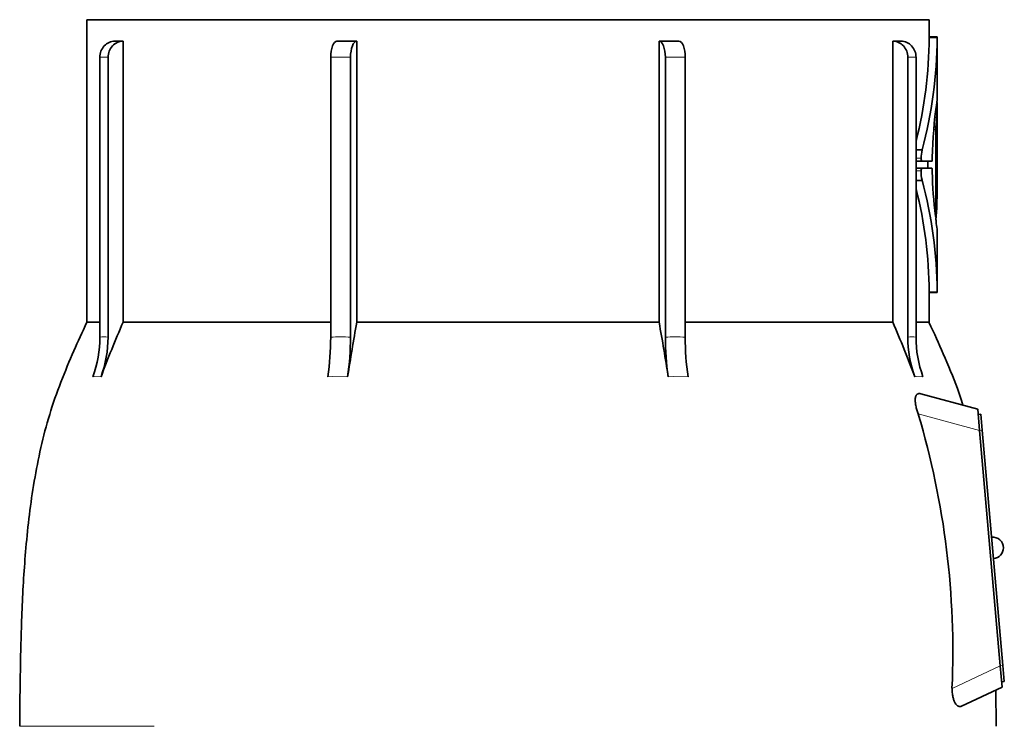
# Model space of a CAD drawing. Header units: millimetres. Extents: x 150 to 758, y -665 to 1216.
# Tile 14 of 14: x 509 to 693, y 744 to 875. Entities that reach past the tile are written whole.
import ezdxf

# ---------------------------------------------------------------- set-up
doc = ezdxf.new("R2010")
doc.units = ezdxf.units.MM
doc.layers.add('VSI134_TESTATA', color=7, linetype='Continuous')

# ---------------------------------------------------------------- blocks, each defined once
blk = doc.blocks.new('SE3')
at = {"layer": 'VSI134_TESTATA', "color": 7, "linetype": 'Continuous', "lineweight": 35}
for p, q in [((678.92, 875.18), (521.92, 875.18)), ((521.92, 875.18), (521.92, 818.84)), ((678.92, 871.97), (678.92, 875.18)), ((680.44, 871.97), (678.92, 871.97)), ((680.42, 860.11), (680.42, 871.97)), ((527.15, 871.18), (528.68, 871.18)), ((528.68, 871.18), (528.68, 818.84)), ((572.24, 871.18), (572.24, 818.84)), ((628.6, 818.84), (628.6, 871.18)), ((672.15, 818.84), (672.15, 871.18)), ((524.36, 816.07), (524.36, 868.18)), ((525.89, 868.18), (525.89, 816.07)), ((567.38, 816.07), (567.38, 868.18)), ((571.08, 868.18), (571.08, 816.07)), ((629.76, 816.07), (629.76, 868.18)), ((633.45, 868.18), (633.45, 816.07)), ((674.95, 816.07), (674.95, 868.18)), ((676.48, 868.18), (676.48, 816.07)), ((680.42, 859.75), (680.32, 859.75)), ((680.42, 859.75), (680.42, 859.75)), ((680.42, 843.97), (680.42, 859.75)), ((680.16, 839.01), (680.16, 854.76)), ((680.42, 844.29), (680.42, 854.59)), ((680.35, 852.2), (680.35, 852.71)), ((680.42, 852.71), (680.35, 852.71)), ((680.42, 849.62), (680.42, 852.21)), ((676.48, 850.93), (677.62, 850.93)), ((677.58, 848.82), (676.48, 848.82)), ((679.43, 848.82), (677.58, 848.82)), ((678.66, 848.82), (678.66, 847.54)), ((679.51, 849.52), (679.51, 849.3)), ((677.57, 847.54), (676.48, 847.54)), ((677.57, 847.54), (679.43, 847.54)), ((679.51, 847.07), (679.51, 846.85)), ((680.35, 840.3), (680.35, 847.08)), ((676.48, 845.27), (677.62, 845.27)), ((680.42, 824.39), (680.42, 836.21)), ((678.92, 818.84), (678.92, 824.4)), ((678.92, 824.39), (680.44, 824.39)), ((524.36, 818.84), (521.92, 818.84)), ((528.68, 818.84), (567.38, 818.84)), ((572.24, 818.84), (628.6, 818.84)), ((633.45, 818.84), (672.15, 818.84)), ((676.48, 818.84), (678.92, 818.84)), ((687.99, 802.68), (677.37, 805.53)), ((688.34, 798.69), (687.99, 802.68)), ((688.58, 801.74), (688.08, 801.69)), ((688.58, 801.74), (688.84, 798.75)), ((692.18, 754.86), (688.34, 798.69)), ((688.84, 798.75), (692.67, 754.91)), ((692.53, 750.88), (692.18, 754.86)), ((692.67, 754.91), (692.94, 751.93)), ((684.98, 747.35), (692.53, 750.88)), ((692.94, 751.93), (692.44, 751.88)), ((691.41, 743.6), (691.35, 750.32))]:
    blk.add_line(p, q, dxfattribs=at)
at = {"layer": 'VSI134_TESTATA', "color": 4, "linetype": 'Continuous', "lineweight": 9}
for p, q in [((680.42, 871.82), (678.92, 871.82)), ((525.89, 868.18), (524.36, 868.18)), ((571.08, 868.18), (567.38, 868.18)), ((633.45, 868.18), (629.76, 868.18)), ((676.48, 868.18), (674.95, 868.18)), ((680.16, 854.76), (679.79, 854.76)), ((680.18, 855.15), (679.83, 855.15)), ((680.41, 854.59), (680.42, 854.59)), ((680.4, 852.6), (680.35, 852.6)), ((677.44, 849.38), (676.48, 849.38)), ((677.43, 847.03), (676.48, 847.03)), ((680.42, 844.29), (680.35, 844.29)), ((680.42, 843.93), (680.35, 843.93)), ((680.05, 839.01), (680.16, 839.01)), ((680.42, 824.54), (678.92, 824.54)), ((523.44, 808.74), (523.06, 808.69)), ((523.44, 808.74), (524.59, 808.69)), ((567.76, 808.74), (566.84, 808.69)), ((567.76, 808.74), (570.54, 808.69)), ((631.21, 808.74), (630.3, 808.69)), ((631.21, 808.74), (633.99, 808.69)), ((676.63, 808.74), (676.25, 808.69)), ((676.63, 808.74), (677.78, 808.69)), ((688.34, 798.69), (676.9, 801.76)), ((688.84, 798.75), (688.34, 798.7)), ((683.19, 750.67), (692.18, 754.86)), ((692.67, 754.91), (692.18, 754.87)), ((517.32, 743.61), (509.42, 743.61)), ((517.32, 743.61), (534.51, 743.61))]:
    blk.add_line(p, q, dxfattribs=at)
at = {"layer": 'VSI134_TESTATA', "color": 7, "linetype": 'Continuous', "lineweight": 35}
for centre, radius, start, end in [((598.33, 872.2), 80.59, 345.9095, 359.7321), ((598.27, 872.2), 82.15, 344.9898, 359.7358), ((686.19, 871.86), 7.28, 179.1046, 180.2708), ((687.83, 871.86), 7.42, 179.1214, 180.2657), ((672.92, -481.25), 1352.43, 89.96758, 90.03242), ((767.25, 847.56), 87.76, 172.0392, 178.7216), ((683.04, 859.64), 2.62, 177.5536, 180.0422), ((684.63, 854.79), 4.47, 175.3857, 180.3363), ((689.29, 852.73), 8.94, 177.7058, 180.1487), ((684.71, 849.36), 7.26, 167.5582, 179.8399), ((649.45, 849.57), 30.96, 359.3581, 0.0868), ((683.56, 846.8), 6.14, 177.8102, 194.3701), ((758.72, 848.3), 79.22, 181.0495, 187.0172), ((689.02, 847.1), 8.67, 177.5714, 180.174), ((599.96, 824.24), 80.46, 0.2159, 15.1552), ((356.71, 844.04), 323.71, 359.9799, 0.044), ((599.99, 824.24), 78.93, 0.2176, 14.2445), ((673.17, 840.25), 7.18, 357.0176, 0.3416), ((685.42, 838.02), 5.22, 175.4684, 184.8086), ((707.75, 840.93), 27.74, 186.9326, 189.8061), ((688.01, 824.51), 7.6, 179.748, 180.8649), ((734.77, 729.77), 224.52, 156.6256, 159.4185), ((1015.62, 739.5), 450.42, 169.8554, 171.1641), ((185.22, 739.5), 450.42, 8.8359, 10.1446), ((466.06, 729.77), 224.52, 20.5815, 23.3744), ((502.83, 816.06), 21.52, 339.9832, 0.0362), ((504.36, 816.06), 21.52, 339.9832, 0.0362), ((517.68, 815.99), 49.7, 351.5576, 0.096), ((521.37, 815.99), 49.7, 351.5576, 0.096), ((679.46, 815.99), 49.7, 179.904, 188.4424), ((683.16, 815.99), 49.7, 179.904, 188.4424), ((696.47, 816.06), 21.52, 179.9638, 200.0168), ((698, 816.06), 21.52, 179.9638, 200.0168), ((528.7, 757.58), 154.64, 357.4417, 16.5999), ((690.76, 776.83), 2, 0, 95), ((690.76, 776.83), 2, 275, 0)]:
    blk.add_arc(centre, radius, start, end, dxfattribs=at)
at = {"layer": 'VSI134_TESTATA', "color": 4, "linetype": 'Continuous', "lineweight": 9}
for centre, radius, start, end in [((525.12, 810.21), 5.91, 82.5651, 97.4349), ((569.23, 781.79), 34.33, 86.9151, 93.0849), ((631.61, 781.79), 34.33, 86.9151, 93.0849), ((675.71, 810.21), 5.91, 82.5651, 97.4349)]:
    blk.add_arc(centre, radius, start, end, dxfattribs=at)
at = {"layer": 'VSI134_TESTATA', "color": 7, "linetype": 'Continuous', "lineweight": 35}
for centre, major_axis, ratio, start_param, end_param in [((527.13, 868.18), (0, -3), 0.92388, 3.133099, 4.712389), ((528.66, 868.18), (0, -3), 0.92388, 3.133099, 4.712389), ((568.53, 868.18), (0, -3), 0.382683, 3.133099, 4.712389), ((572.23, 868.18), (0, -3), 0.382683, 3.133099, 4.712389), ((628.61, 868.18), (0, -3), 0.382683, 1.570796, 3.150087), ((632.31, 868.18), (0, -3), 0.382683, 1.570796, 3.150087), ((672.18, 868.18), (0, -3), 0.92388, 1.570796, 3.150087), ((673.71, 868.18), (0, -3), 0.92388, 1.570796, 3.150087), ((600.42, 860.26), (80, 0), 0.822826, 6.205393, 6.273677), ((542.72, 855.77), (137.7, 0), 0.647529, 6.253187, 6.27423), ((550.32, 853.79), (130.1, 0), 0.620738, 6.258543, 6.268388), ((551.48, 849.92), (128.93, 0), 0.616282, 6.252338, 6.274414), ((600.42, 843.96), (80, 0), 0.950793, 6.241621, 6.282699), ((565.29, 842.23), (115.13, 0), 0.553416, -0.059599, -0.03695)]:
    blk.add_ellipse(centre, major_axis=major_axis, ratio=ratio, start_param=start_param, end_param=end_param, dxfattribs=at)
for points in [[(568.54, 871.18), (569.76, 871.18), (570.99, 871.18), (572.24, 871.18)], [(628.6, 871.18), (629.85, 871.18), (631.08, 871.18), (632.3, 871.18)], [(678.92, 824.39), (678.92, 824.39), (678.92, 824.45), (678.92, 824.54)]]:
    blk.add_open_spline(points, degree=3, dxfattribs=at)
for points, knots in [([(680.42, 860.16), (680.42, 860.16), (680.41, 860.14), (680.41, 860.09), (680.39, 860), (680.37, 859.88), (680.35, 859.77), (680.34, 859.71)], [0.6502249, 0.6502249, 0.6502249, 0.6502249, 0.7175421, 0.7882055, 0.8589882, 0.9296666, 1, 1, 1, 1]), ([(680.36, 859.81), (680.36, 859.82), (680.36, 859.84), (680.37, 859.87), (680.38, 859.91), (680.38, 859.95), (680.39, 859.97), (680.39, 859.99)], [0.35528944, 0.35528944, 0.35528944, 0.35528944, 0.36068975, 0.38115758, 0.40116308, 0.42070184, 0.43976949, 0.43976949, 0.43976949, 0.43976949]), ([(680.41, 854.97), (680.41, 855.03), (680.41, 855.07), (680.42, 855.1), (680.42, 855.08), (680.42, 855), (680.42, 854.94), (680.42, 854.78), (680.42, 854.68), (680.42, 854.59)], [0, 0, 0, 0, 0.25, 0.25, 0.5, 0.5, 0.75, 0.75, 1, 1, 1, 1]), ([(680.38, 851.8), (680.38, 851.74), (680.37, 851.71), (680.37, 851.69), (680.36, 851.7), (680.36, 851.79), (680.35, 851.85), (680.35, 852.01), (680.35, 852.1), (680.35, 852.2)], [0, 0, 0, 0, 0.25, 0.25, 0.5, 0.5, 0.75, 0.75, 1, 1, 1, 1]), ([(680.42, 852.21), (680.42, 852.3), (680.41, 852.39), (680.41, 852.55), (680.41, 852.62), (680.41, 852.7), (680.41, 852.71), (680.41, 852.69), (680.41, 852.66), (680.4, 852.6)], [0, 0, 0, 0, 0.25, 0.25, 0.5, 0.5, 0.75, 0.75, 1, 1, 1, 1]), ([(677.44, 849.38), (677.44, 849.24), (677.45, 849.09), (677.51, 848.88), (677.54, 848.82), (677.58, 848.82)], [0, 0, 0, 0, 0.5, 0.5, 1, 1, 1, 1]), ([(679.43, 848.82), (679.45, 848.82), (679.47, 848.87), (679.5, 849.05), (679.51, 849.17), (679.51, 849.3)], [0, 0, 0, 0, 0.5, 0.5, 1, 1, 1, 1]), ([(677.57, 847.54), (677.53, 847.54), (677.5, 847.49), (677.45, 847.3), (677.43, 847.17), (677.43, 847.03)], [0, 0, 0, 0, 0.5, 0.5, 1, 1, 1, 1]), ([(679.51, 847.07), (679.51, 847.2), (679.5, 847.32), (679.47, 847.49), (679.45, 847.54), (679.43, 847.54)], [0, 0, 0, 0, 0.5, 0.5, 1, 1, 1, 1]), ([(680.16, 839.01), (680.16, 838.92), (680.16, 838.83), (680.15, 838.67), (680.15, 838.61), (680.13, 838.52), (680.12, 838.51), (680.11, 838.53), (680.1, 838.56), (680.09, 838.62)], [0, 0, 0, 0, 0.25, 0.25, 0.5, 0.5, 0.75, 0.75, 1, 1, 1, 1]), ([(521.93, 818.87), (521.04, 816.92), (519.48, 813.5), (517.02, 807.69), (514.93, 801.7), (513.3, 795.52), (512.09, 789.28), (511.19, 783.04), (510.37, 775.1), (509.79, 765.52), (509.52, 754.22), (509.45, 747.47), (509.43, 743.61)], [0, 0, 0, 0, 0.075832, 0.157669, 0.240662, 0.323664, 0.406137, 0.487802, 0.568909, 0.716731, 0.863387, 1, 1, 1, 1]), ([(685.2, 803.42), (684.84, 804.56), (683.88, 807.59), (681.59, 812.97), (679.9, 816.71), (678.9, 818.87)], [0, 0, 0, 0, 0.195799, 0.612584, 1, 1, 1, 1]), ([(676.9, 801.76), (676.8, 802.01), (676.72, 802.27), (676.56, 802.79), (676.5, 803.06), (676.39, 803.57), (676.36, 803.82), (676.32, 804.28), (676.33, 804.49), (676.36, 804.77), (676.38, 804.86), (676.43, 805.02), (676.45, 805.09), (676.52, 805.22), (676.55, 805.28), (676.63, 805.37), (676.67, 805.41), (676.81, 805.51), (676.91, 805.55), (677.13, 805.57), (677.25, 805.56), (677.37, 805.53)], [0, 0, 0, 0, 0.125, 0.125, 0.25, 0.25, 0.375, 0.375, 0.5, 0.5, 0.5625, 0.5625, 0.625, 0.625, 0.6875, 0.6875, 0.75, 0.75, 0.875, 0.875, 1, 1, 1, 1]), ([(684.98, 747.35), (684.78, 747.26), (684.58, 747.25), (684.27, 747.38), (684.17, 747.45), (683.97, 747.64), (683.88, 747.77), (683.7, 748.07), (683.61, 748.24), (683.47, 748.65), (683.4, 748.87), (683.3, 749.35), (683.26, 749.61), (683.21, 750.13), (683.19, 750.4), (683.19, 750.67)], [0, 0, 0, 0, 0.25, 0.25, 0.375, 0.375, 0.5, 0.5, 0.625, 0.625, 0.75, 0.75, 0.875, 0.875, 1, 1, 1, 1])]:
    blk.add_open_spline(points, degree=3, knots=knots, dxfattribs=at)

msp = doc.modelspace()

# ---------------------------------------------------------------- block references
msp.add_blockref('SE3', (0, 0))

doc.saveas('drawing.dxf')
